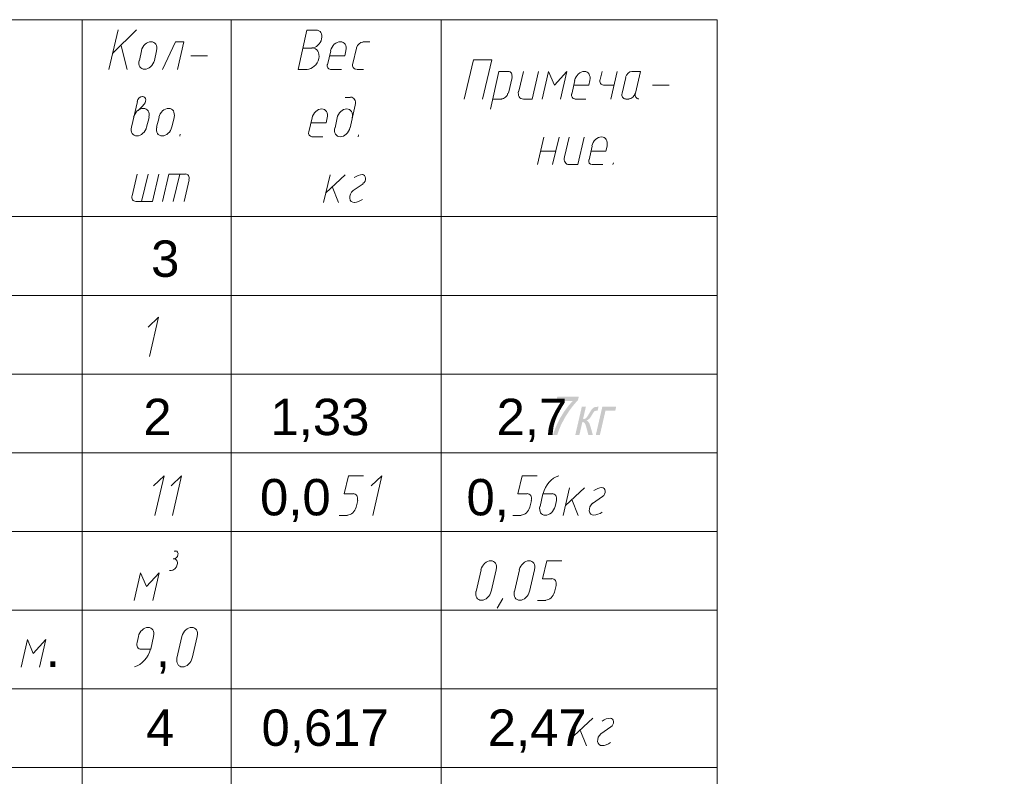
# Model space of a CAD drawing. Header units: millimetres. Extents: x 1527433 to 14789979, y -245576 to 11310.
# Tile 100 of 135: x 1997576 to 2005076, y -59629 to -53862. Entities that reach past the tile are written whole.
import ezdxf

# ---------------------------------------------------------------- set-up
doc = ezdxf.new("R2010")
doc.units = ezdxf.units.MM
doc.styles.get("Standard").update_dxf_attribs({"font": 'isocpeur.ttf', "height": 250})
doc.styles.add('V@ler@Live', font='isocpeui.ttf')

msp = doc.modelspace()

# ---------------------------------------------------------------- hatches: boundary and pattern name
h = msp.add_hatch(color=7)
h.dxf.hatch_style = 2
h.paths.add_polyline_path([(2001663.442, -56769.151), (2001671.545, -56733.983), (2001835.421, -56733.983), (2001828.862, -56762.426), (2001813.018, -56778.839), (2001796.657, -56797.732), (2001779.779, -56819.105), (2001762.385, -56842.959), (2001729.56, -56893.857), (2001701.862, -56946.201), (2001685.153, -56985.379), (2001671.049, -57028.112), (2001639.078, -57028.112), (2001644.266, -57009.623), (2001651.226, -56989.3), (2001659.953, -56967.147), (2001670.442, -56943.17), (2001695.364, -56894.263), (2001724.792, -56847.093), (2001756.246, -56804.505), (2001787.41, -56769.151)])
h = msp.add_hatch(color=7)
h.dxf.hatch_style = 2
h.paths.add_polyline_path([(2001857.895, -56812.256), (2001888.983, -56812.256), (2001867.431, -56905.522), (2001880.412, -56903.861), (2001889.755, -56898.852), (2001894.21, -56893.901), (2001900.132, -56885.747), (2001907.521, -56874.388), (2001916.379, -56859.826), (2001923.397, -56848.106), (2001929.491, -56838.577), (2001934.665, -56831.239), (2001938.924, -56826.092), (2001946.627, -56819.284), (2001954.578, -56815.122), (2001964.755, -56812.986), (2001979.107, -56812.256), (2001985.336, -56812.256), (2001978.335, -56842.518), (2001969.736, -56842.352), (2001959.449, -56843.42), (2001953.09, -56846.597), (2001950.216, -56849.935), (2001946.386, -56855.485), (2001941.594, -56863.247), (2001935.837, -56873.22), (2001924.916, -56891.149), (2001916.103, -56902.545), (2001906.843, -56910.303), (2001894.606, -56917.318), (2001903.38, -56922.453), (2001911.177, -56931.491), (2001917.992, -56944.425), (2001923.82, -56961.25), (2001942.396, -57028.112), (2001908.221, -57028.112), (2001890.472, -56961.25), (2001884.753, -56944.582), (2001878.786, -56934.736), (2001871.586, -56929.899), (2001862.194, -56928.287), (2001839.154, -57028.112), (2001808.065, -57028.112)])
h = msp.add_hatch(color=7)
h.dxf.hatch_style = 2
h.paths.add_polyline_path([(2002014.244, -56812.256), (2002119.747, -56812.256), (2002112.746, -56842.518), (2002038.277, -56842.518), (2001995.447, -57028.112), (2001964.414, -57028.112)])

# ---------------------------------------------------------------- linework, layer by layer
at = {"color": 7, "lineweight": 0}
for points in [[(2002888.683, -53861.579), (1985730.983, -53861.579)], [(1998052.1, -53861.579), (1998052.1, -64362.362)], [(1999186.633, -64362.362), (1999186.633, -53861.579)], [(2000786.833, -64362.362), (2000786.833, -53861.579)], [(2002888.683, -64362.362), (2002888.683, -53861.579)], [(1998255.3, -54240.462), (1998325.15, -53939.895)], [(1998282.817, -54119.812), (1998464.85, -53939.895)], [(1999836.45, -53942.012), (1999764.483, -53942.012), (1999696.75, -54242.579), (1999766.6, -54242.579)], [(1999802.607, -54076.887), (1999814.582, -54075.476), (1999826.36, -54071.479), (1999837.643, -54065.17), (1999848.136, -54056.824), (1999857.543, -54046.716), (1999865.567, -54035.119), (1999871.911, -54022.31), (1999876.281, -54008.563), (1999878.301, -53994.821), (1999877.907, -53982.026), (1999875.268, -53970.453), (1999870.554, -53960.375), (1999863.932, -53952.065), (1999855.571, -53945.798), (1999845.641, -53941.848), (1999834.31, -53940.487)], [(1998348.433, -54060.545), (1998395, -54240.462)], [(1998618.981, -54097.463), (1998621.001, -54083.721), (1998620.607, -54070.926), (1998617.968, -54059.353), (1998613.254, -54049.275), (1998606.632, -54040.965), (1998598.271, -54034.698), (1998588.341, -54030.748), (1998577.01, -54029.387), (1998565.035, -54030.797), (1998553.257, -54034.795), (1998541.974, -54041.104), (1998531.48, -54049.45), (1998522.074, -54059.558), (1998514.05, -54071.154), (1998507.705, -54083.963), (1998503.336, -54097.711)], [(1998778.117, -54240.462), (1998826.8, -54030.912), (1998763.3, -54030.912), (1998663.817, -54240.462)], [(2000060.431, -54097.463), (2000062.451, -54083.721), (2000062.057, -54070.926), (2000059.418, -54059.353), (2000054.704, -54049.275), (2000048.082, -54040.965), (2000039.721, -54034.698), (2000029.791, -54030.748), (2000018.46, -54029.387), (2000006.485, -54030.797), (1999994.707, -54034.795), (1999983.424, -54041.104), (1999972.93, -54049.45), (1999963.524, -54059.558), (1999955.5, -54071.154), (1999949.155, -54083.963), (1999944.786, -54097.711)], [(2000190.845, -54032.004), (2000175.429, -54035.577), (2000161.273, -54045.164), (2000149.919, -54059.328), (2000142.91, -54076.634)], [(2000189.933, -54030.912), (2000242.85, -54030.912)], [(1998505.067, -54098.645), (1998488.133, -54172.729)], [(1998602.433, -54172.729), (1998619.367, -54098.645)], [(1998879.717, -54136.745), (1999006.717, -54136.745)], [(1999804.7, -54077.479), (1999734.85, -54077.479)], [(1999765.392, -54240.926), (1999779.743, -54239.195), (1999793.865, -54234.358), (1999807.402, -54226.747), (1999819.998, -54216.691), (1999831.298, -54204.522), (1999840.946, -54190.571), (1999848.587, -54175.168), (1999853.863, -54158.644), (1999856.325, -54142.134), (1999855.893, -54126.769), (1999852.767, -54112.878), (1999847.15, -54100.789), (1999839.242, -54090.829), (1999829.246, -54083.328), (1999817.362, -54078.614), (1999803.791, -54077.015)], [(1999946.517, -54098.645), (1999921.117, -54204.479)], [(2000052.35, -54136.745), (1999938.05, -54136.745)], [(2000052.35, -54136.745), (2000060.817, -54098.645)], [(2000141.25, -54077.479), (2000113.733, -54196.012)], [(1998486.403, -54171.794), (1998484.383, -54185.536), (1998484.777, -54198.331), (1998487.415, -54209.904), (1998492.13, -54219.982), (1998498.752, -54228.292), (1998507.112, -54234.559), (1998517.042, -54238.51), (1998528.374, -54239.87), (1998540.349, -54238.46), (1998552.126, -54234.463), (1998563.41, -54228.154), (1998573.903, -54219.808), (1998583.31, -54209.699), (1998591.333, -54198.103), (1998597.678, -54185.294), (1998602.047, -54171.547)], [(1999919.458, -54202.645), (1999918.935, -54217.094), (1999923.365, -54229.009), (1999931.96, -54237.176), (1999943.933, -54240.383)], [(2000113.277, -54195.167), (2000111.935, -54204.114), (2000112.161, -54212.439), (2000113.846, -54219.964), (2000116.88, -54226.512), (2000121.155, -54231.904), (2000126.563, -54235.963), (2000132.993, -54238.511), (2000140.338, -54239.37)], [(2001102.217, -54466.945), (2001172.067, -54166.379), (2001032.367, -54166.379), (2000962.517, -54466.945)], [(1999944.4, -54242.579), (2000026.95, -54242.579)], [(2000143.367, -54242.579), (2000194.167, -54242.579)], [(2001296.95, -54257.395), (2001227.1, -54257.395), (2001161.483, -54543.145)], [(2001324.923, -54300.573), (2001326.265, -54291.626), (2001326.039, -54283.301), (2001324.354, -54275.776), (2001321.32, -54269.229), (2001317.045, -54263.837), (2001311.637, -54259.778), (2001305.207, -54257.23), (2001297.862, -54256.37)], [(2001413.367, -54257.395), (2001377.383, -54407.679)], [(2001415.483, -54466.945), (2001478.983, -54466.945), (2001527.667, -54257.395)], [(2001694.883, -54466.945), (2001743.567, -54257.395), (2001650.433, -54361.112), (2001603.867, -54257.395), (2001555.183, -54466.945)], [(2001918.864, -54323.947), (2001920.884, -54310.204), (2001920.49, -54297.41), (2001917.852, -54285.836), (2001913.137, -54275.758), (2001906.515, -54267.449), (2001898.155, -54261.182), (2001888.224, -54257.231), (2001876.893, -54255.87), (2001864.918, -54257.281), (2001853.14, -54261.278), (2001841.857, -54267.587), (2001831.364, -54275.933), (2001821.957, -54286.042), (2001813.933, -54297.638), (2001807.589, -54310.447), (2001803.219, -54324.194)], [(2002012.383, -54257.395), (2001997.567, -54316.662)], [(2002126.683, -54257.395), (2002078, -54466.945)], [(2002239.778, -54256.37), (2002224.362, -54259.944), (2002210.206, -54269.531), (2002198.853, -54283.695), (2002191.844, -54301)], [(2002266.383, -54422.495), (2002304.483, -54257.395), (2002240.983, -54257.395)], [(2001299.067, -54422.495), (2001326.583, -54301.845)], [(2001804.95, -54325.129), (2001781.667, -54428.845)], [(2001910.783, -54361.112), (2001796.483, -54361.112)], [(2001910.783, -54361.112), (2001919.25, -54325.129)], [(2001997.11, -54315.817), (2001995.769, -54324.764), (2001995.995, -54333.089), (2001997.679, -54340.614), (2002000.713, -54347.162), (2002004.989, -54352.554), (2002010.396, -54356.613), (2002016.827, -54359.161), (2002024.172, -54360.02)], [(2002025.083, -54361.112), (2002103.4, -54361.112)], [(2002192.3, -54301.845), (2002164.783, -54422.495)], [(2002395.5, -54361.112), (2002522.5, -54361.112)], [(1998511.884, -54447.975), (1998498.673, -54450.578), (1998486.702, -54458.253), (1998477.266, -54469.835), (1998471.658, -54484.162)], [(1998516.963, -54513.865), (1998525.181, -54505.185), (1998531.28, -54494.975), (1998534.941, -54483.932), (1998535.843, -54472.753), (1998533.812, -54462.628), (1998529.139, -54454.575), (1998522.205, -54449.042), (1998513.391, -54446.474)], [(2001247.355, -54465.853), (2001262.771, -54462.28), (2001276.927, -54452.693), (2001288.28, -54438.529), (2001295.29, -54421.223)], [(2001376.077, -54406.774), (2001374.284, -54418.918), (2001374.621, -54430.223), (2001376.942, -54440.446), (2001381.097, -54449.348), (2001386.936, -54456.685), (2001394.312, -54462.216), (2001403.076, -54465.699), (2001413.079, -54466.892)], [(2001780.008, -54427.012), (2001779.485, -54441.46), (2001783.915, -54453.375), (2001792.51, -54461.543), (2001804.483, -54464.749)], [(2002164.327, -54421.65), (2002162.985, -54430.598), (2002163.211, -54438.923), (2002164.896, -54446.448), (2002167.93, -54452.995), (2002172.205, -54458.387), (2002177.613, -54462.446), (2002184.043, -54464.994), (2002191.388, -54465.853)], [(2002216.788, -54465.853), (2002232.205, -54462.28), (2002246.36, -54452.693), (2002257.714, -54438.529), (2002264.723, -54421.223)], [(2002265.927, -54421.65), (2002264.585, -54430.598), (2002264.811, -54438.923), (2002266.496, -54446.448), (2002269.53, -54452.995), (2002273.805, -54458.387), (2002279.213, -54462.446), (2002285.643, -54464.994), (2002292.988, -54465.853)], [(1998473.317, -54485.995), (1998428.867, -54680.729)], [(1998517.767, -54515.629), (1998477.55, -54553.729)], [(2000094.683, -54454.245), (2000056.583, -54454.245)], [(2000092.567, -54687.079), (2000132.783, -54513.512)], [(2000131.972, -54512.3), (2000133.766, -54500.156), (2000133.429, -54488.851), (2000131.108, -54478.627), (2000126.953, -54469.726), (2000121.114, -54462.389), (2000113.738, -54456.858), (2000104.974, -54453.375), (2000094.972, -54452.181)], [(2001178.417, -54466.945), (2001250.383, -54466.945)], [(2001804.95, -54466.945), (2001887.5, -54466.945)], [(2002192.3, -54466.945), (2002217.7, -54466.945)], [(1998559.714, -54605.463), (1998561.734, -54591.721), (1998561.34, -54578.926), (1998558.702, -54567.353), (1998553.987, -54557.275), (1998547.365, -54548.965), (1998539.005, -54542.698), (1998529.074, -54538.748), (1998517.743, -54537.387), (1998505.768, -54538.797), (1998493.99, -54542.795), (1998482.707, -54549.104), (1998472.214, -54557.45), (1998462.807, -54567.558), (1998454.783, -54579.154), (1998448.439, -54591.963), (1998444.069, -54605.711)], [(1998752.331, -54605.463), (1998754.351, -54591.721), (1998753.957, -54578.926), (1998751.318, -54567.353), (1998746.604, -54557.275), (1998739.982, -54548.965), (1998731.621, -54542.698), (1998721.691, -54538.748), (1998710.36, -54537.387), (1998698.385, -54538.797), (1998686.607, -54542.795), (1998675.324, -54549.104), (1998664.83, -54557.45), (1998655.424, -54567.558), (1998647.4, -54579.154), (1998641.055, -54591.963), (1998636.686, -54605.711)], [(1999918.614, -54609.697), (1999920.634, -54595.954), (1999920.24, -54583.16), (1999917.602, -54571.586), (1999912.887, -54561.508), (1999906.265, -54553.199), (1999897.905, -54546.932), (1999887.974, -54542.981), (1999876.643, -54541.62), (1999864.668, -54543.031), (1999852.89, -54547.028), (1999841.607, -54553.337), (1999831.114, -54561.683), (1999821.707, -54571.792), (1999813.683, -54583.388), (1999807.339, -54596.197), (1999802.969, -54609.944)], [(2000109.114, -54609.697), (2000111.134, -54595.954), (2000110.74, -54583.16), (2000108.102, -54571.586), (2000103.387, -54561.508), (2000096.765, -54553.199), (2000088.405, -54546.932), (2000078.474, -54542.981), (2000067.143, -54541.62), (2000055.168, -54543.031), (2000043.39, -54547.028), (2000032.107, -54553.337), (2000021.614, -54561.683), (2000012.207, -54571.792), (2000004.183, -54583.388), (1999997.839, -54596.197), (1999993.469, -54609.944)], [(1998543.167, -54680.729), (1998562.217, -54606.645)], [(1998638.417, -54606.645), (1998619.367, -54680.729)], [(1998735.783, -54680.729), (1998752.717, -54606.645)], [(1999804.7, -54610.879), (1999779.3, -54716.712)], [(1999910.533, -54648.979), (1999796.233, -54648.979)], [(1999910.533, -54648.979), (1999919, -54610.879)], [(1999995.2, -54610.879), (1999978.267, -54687.079)], [(1998427.136, -54679.794), (1998425.116, -54693.536), (1998425.51, -54706.331), (1998428.148, -54717.904), (1998432.863, -54727.982), (1998439.485, -54736.292), (1998447.846, -54742.559), (1998457.776, -54746.51), (1998469.107, -54747.87), (1998481.082, -54746.46), (1998492.86, -54742.463), (1998504.143, -54736.154), (1998514.636, -54727.808), (1998524.043, -54717.699), (1998532.067, -54706.103), (1998538.411, -54693.294), (1998542.781, -54679.547)], [(1998619.753, -54679.794), (1998617.733, -54693.536), (1998618.127, -54706.331), (1998620.765, -54717.904), (1998625.48, -54727.982), (1998632.102, -54736.292), (1998640.462, -54742.559), (1998650.392, -54746.51), (1998661.724, -54747.87), (1998673.699, -54746.46), (1998685.476, -54742.463), (1998696.76, -54736.154), (1998707.253, -54727.808), (1998716.66, -54717.699), (1998724.683, -54706.103), (1998731.028, -54693.294), (1998735.397, -54679.547)], [(1998799.283, -54733.645), (1998795.05, -54748.462)], [(1999777.642, -54714.879), (1999777.119, -54729.327), (1999781.548, -54741.242), (1999790.143, -54749.41), (1999802.117, -54752.616)], [(1999976.536, -54686.144), (1999974.516, -54699.886), (1999974.91, -54712.681), (1999977.548, -54724.254), (1999982.263, -54734.332), (1999988.885, -54742.642), (1999997.246, -54748.909), (2000007.176, -54752.86), (2000018.507, -54754.22), (2000030.482, -54752.81), (2000042.26, -54748.813), (2000053.543, -54742.504), (2000064.036, -54734.158), (2000073.443, -54724.049), (2000081.467, -54712.453), (2000087.811, -54699.644), (2000092.181, -54685.897)], [(2000156.067, -54739.995), (2000153.95, -54754.812)], [(1999802.583, -54754.812), (1999885.133, -54754.812)], [(2001521.317, -54966.479), (2001570, -54756.929)], [(2001635.617, -54966.479), (2001684.3, -54756.929)], [(2001760.5, -54756.929), (2001726.633, -54907.212)], [(2001762.617, -54966.479), (2001828.233, -54966.479), (2001874.8, -54756.929)], [(2001936.183, -54824.662), (2001912.9, -54930.495)], [(2002050.097, -54823.48), (2002052.117, -54809.738), (2002051.724, -54796.943), (2002049.085, -54785.37), (2002044.37, -54775.291), (2002037.748, -54766.982), (2002029.388, -54760.715), (2002019.458, -54756.764), (2002008.126, -54755.404), (2001996.151, -54756.814), (2001984.374, -54760.811), (2001973.09, -54767.12), (2001962.597, -54775.466), (2001953.191, -54785.575), (2001945.167, -54797.171), (2001938.822, -54809.98), (2001934.453, -54823.727)], [(2002042.017, -54862.762), (2002050.483, -54824.662)], [(2001544.6, -54862.762), (2001661.017, -54862.762)], [(2002042.017, -54862.762), (2001927.717, -54862.762)], [(2001725.327, -54906.307), (2001723.534, -54918.451), (2001723.871, -54929.756), (2001726.192, -54939.98), (2001730.347, -54948.881), (2001736.186, -54956.218), (2001743.562, -54961.749), (2001752.326, -54965.232), (2001762.329, -54966.426)], [(2001911.242, -54928.662), (2001910.719, -54943.11), (2001915.148, -54955.025), (2001923.743, -54963.193), (2001935.717, -54966.399)], [(2001936.183, -54966.479), (2002018.733, -54966.479)], [(2002099.167, -54951.662), (2002094.933, -54966.479)], [(1998471.2, -55038.445), (1998433.1, -55203.545)], [(1998460.617, -55247.995), (1998587.617, -55247.995), (1998636.3, -55038.445)], [(1998505.067, -55247.995), (1998553.75, -55038.445)], [(1998839.5, -55038.445), (1998712.5, -55038.445), (1998663.817, -55247.995)], [(1998795.05, -55038.445), (1998746.367, -55247.995)], [(1998865.356, -55081.623), (1998866.698, -55072.676), (1998866.472, -55064.351), (1998864.788, -55056.826), (1998861.753, -55050.279), (1998857.478, -55044.887), (1998852.071, -55040.828), (1998845.64, -55038.28), (1998838.295, -55037.42)], [(1999940.167, -55044.795), (1999891.483, -55254.345)], [(1999908.417, -55180.262), (2000054.467, -55044.795)], [(2000187.023, -55042.834), (2000171.337, -55044.651), (2000155.516, -55049.088), (2000139.824, -55056.049), (2000124.522, -55065.439)], [(2000191.255, -55109.858), (2000200.173, -55101.679), (2000206.781, -55091.565), (2000210.68, -55080.324), (2000211.472, -55068.767), (2000208.959, -55058.301), (2000203.544, -55050.135), (2000195.727, -55044.782), (2000186.012, -55042.755)], [(1998828.917, -55247.995), (1998867.017, -55082.895)], [(2000192.05, -55112.529), (2000115.85, -55163.329)], [(2000005.783, -55254.345), (1999957.1, -55133.695)], [(2000115.454, -55163.691), (2000103.833, -55176.337), (2000095.463, -55191.151), (2000090.821, -55207.008), (2000090.382, -55222.785), (2000094.333, -55236.608), (2000102.083, -55246.945), (2000112.952, -55253.191), (2000126.257, -55254.736)], [(1998432.644, -55202.7), (1998431.302, -55211.648), (1998431.528, -55219.973), (1998433.213, -55227.498), (1998436.247, -55234.045), (1998440.522, -55239.437), (1998445.929, -55243.496), (1998452.36, -55246.044), (1998459.705, -55246.903)], [(2000125.111, -55254.19), (2000140.797, -55252.372), (2000156.617, -55247.936), (2000172.309, -55240.975), (2000187.612, -55231.585)], [(2002888.683, -55362.295), (1985730.983, -55362.295)], [(2002888.683, -55963.429), (1985730.983, -55963.429)], [(1998564.333, -56429.095), (1998634.183, -56128.529), (1998553.75, -56204.729)], [(2002888.683, -56562.445), (1985730.983, -56562.445)], [(2002888.683, -57163.579), (1985730.983, -57163.579)], [(1998606.667, -57639.829), (1998676.517, -57339.262), (1998596.083, -57415.462)], [(1998740.017, -57639.829), (1998809.867, -57339.262), (1998729.433, -57415.462)], [(2000117.967, -57474.729), (2000048.117, -57474.729), (2000079.867, -57339.262), (2000194.167, -57339.262)], [(2000266.133, -57639.829), (2000333.867, -57339.262), (2000253.433, -57415.462)], [(2001440.883, -57474.729), (2001371.033, -57474.729), (2001402.783, -57339.262), (2001517.083, -57339.262)], [(2001682.918, -57337.829), (2001662.467, -57345.941), (2001642.948, -57357.253), (2001624.668, -57371.419), (2001607.935, -57388.092), (2001593.059, -57406.927), (2001580.347, -57427.576), (2001570.107, -57449.694), (2001562.648, -57472.935)], [(2001764.733, -57430.279), (2001716.05, -57639.829)], [(2001732.983, -57563.629), (2001879.033, -57430.279)], [(2002011.589, -57428.317), (2001995.903, -57430.135), (2001980.083, -57434.571), (2001964.391, -57441.532), (2001949.088, -57450.922)], [(2002015.821, -57495.341), (2002024.74, -57487.163), (2002031.348, -57477.048), (2002035.247, -57465.808), (2002036.039, -57454.25), (2002033.526, -57443.784), (2002028.11, -57435.618), (2002020.294, -57430.265), (2002010.578, -57428.238)], [(2000148.481, -57526.403), (2000150.049, -57515.858), (2000149.767, -57506.043), (2000147.764, -57497.168), (2000144.17, -57489.444), (2000139.113, -57483.08), (2000132.721, -57478.285), (2000125.124, -57475.269), (2000116.45, -57474.243)], [(2001473.514, -57526.403), (2001475.082, -57515.858), (2001474.8, -57506.043), (2001472.798, -57497.168), (2001469.203, -57489.444), (2001464.146, -57483.08), (2001457.754, -57478.285), (2001450.157, -57475.269), (2001441.483, -57474.243)], [(2001561.533, -57474.729), (2001540.367, -57572.095)], [(2001633.5, -57474.729), (2001561.533, -57474.729)], [(2001664.014, -57526.403), (2001665.582, -57515.858), (2001665.3, -57506.043), (2001663.298, -57497.168), (2001659.703, -57489.444), (2001654.646, -57483.08), (2001648.254, -57478.285), (2001640.657, -57475.269), (2001631.983, -57474.243)], [(2001830.35, -57639.829), (2001781.667, -57519.179)], [(2002016.617, -57495.895), (2001940.417, -57548.812)], [(2000073.229, -57637.659), (2000083.802, -57636.404), (2000094.202, -57632.863), (2000104.169, -57627.28), (2000113.439, -57619.897), (2000121.751, -57610.958), (2000128.844, -57600.706), (2000134.455, -57589.383), (2000138.323, -57577.233)], [(2000139.133, -57578.445), (2000151.833, -57527.645)], [(2001396.145, -57637.659), (2001406.718, -57636.404), (2001417.119, -57632.863), (2001427.085, -57627.28), (2001436.355, -57619.897), (2001444.668, -57610.958), (2001451.76, -57600.706), (2001457.371, -57589.383), (2001461.239, -57577.233)], [(2001462.05, -57578.445), (2001474.75, -57527.645)], [(2001538.636, -57571.161), (2001536.616, -57584.903), (2001537.01, -57597.697), (2001539.648, -57609.271), (2001544.363, -57619.349), (2001550.985, -57627.659), (2001559.346, -57633.926), (2001569.276, -57637.876), (2001580.607, -57639.237), (2001592.582, -57637.826), (2001604.36, -57633.829), (2001615.643, -57627.52), (2001626.136, -57619.174), (2001635.543, -57609.066), (2001643.567, -57597.469), (2001649.911, -57584.66), (2001654.281, -57570.913)], [(2001654.667, -57572.095), (2001665.25, -57527.645)], [(2001940.021, -57547.057), (2001928.4, -57559.704), (2001920.03, -57574.518), (2001915.387, -57590.375), (2001914.949, -57606.152), (2001918.899, -57619.974), (2001926.65, -57630.312), (2001937.518, -57636.557), (2001950.823, -57638.103)], [(2000010.017, -57639.829), (2000073.517, -57639.829)], [(2001332.933, -57639.829), (2001396.433, -57639.829)], [(2001949.677, -57637.557), (2001965.363, -57635.739), (2001981.184, -57631.303), (2001996.876, -57624.342), (2002012.178, -57614.951)], [(2002888.683, -57762.595), (1985730.983, -57762.595)], [(1998728.522, -58059.953), (1998743.938, -58056.38), (1998758.094, -58046.793), (1998769.447, -58032.629), (1998776.456, -58015.323), (1998777.798, -58006.376), (1998777.572, -57998.051), (1998775.888, -57990.526), (1998772.853, -57983.979), (1998768.578, -57978.587), (1998763.171, -57974.528), (1998756.74, -57971.98), (1998749.395, -57971.12)], [(1998750.6, -57972.145), (1998744.25, -57972.145)], [(1998748.803, -57972.115), (1998759.499, -57969.701), (1998769.299, -57963.126), (1998777.134, -57953.378), (1998781.941, -57941.442), (1998782.653, -57929.508), (1998779.324, -57919.765), (1998772.563, -57913.198), (1998762.98, -57910.792)], [(1998752.717, -57912.879), (1998765.417, -57912.879)], [(2001205.547, -58053.513), (2001207.567, -58039.771), (2001207.174, -58026.976), (2001204.535, -58015.403), (2001199.82, -58005.325), (2001193.198, -57997.015), (2001184.838, -57990.748), (2001174.908, -57986.798), (2001163.576, -57985.437), (2001151.601, -57986.847), (2001139.824, -57990.845), (2001128.54, -57997.154), (2001118.047, -58005.5), (2001108.641, -58015.608), (2001100.617, -58027.204), (2001094.272, -58040.013), (2001089.903, -58053.761)], [(2001497.647, -58053.513), (2001499.667, -58039.771), (2001499.274, -58026.976), (2001496.635, -58015.403), (2001491.92, -58005.325), (2001485.298, -57997.015), (2001476.938, -57990.748), (2001467.008, -57986.798), (2001455.676, -57985.437), (2001443.701, -57986.847), (2001431.924, -57990.845), (2001420.64, -57997.154), (2001410.147, -58005.5), (2001400.741, -58015.608), (2001392.717, -58027.204), (2001386.372, -58040.013), (2001382.003, -58053.761)], [(2001629.267, -58122.429), (2001559.417, -58122.429), (2001591.167, -57986.962), (2001705.467, -57986.962)], [(1998589.733, -58287.529), (1998638.417, -58077.979), (1998543.167, -58181.695), (1998496.6, -58077.979), (1998447.917, -58287.529)], [(1998729.433, -58061.045), (1998716.733, -58061.045)], [(2001091.633, -58054.695), (2001053.533, -58219.795)], [(2001167.833, -58219.795), (2001205.933, -58054.695)], [(2001383.733, -58054.695), (2001345.633, -58219.795)], [(2001459.933, -58219.795), (2001498.033, -58054.695)], [(2001661.898, -58174.103), (2001663.465, -58163.558), (2001663.184, -58153.743), (2001661.181, -58144.868), (2001657.587, -58137.144), (2001652.529, -58130.78), (2001646.138, -58125.985), (2001638.54, -58122.969), (2001629.867, -58121.943)], [(2001650.433, -58226.145), (2001663.133, -58175.345)], [(2001051.803, -58218.861), (2001049.783, -58232.603), (2001050.177, -58245.397), (2001052.815, -58256.971), (2001057.53, -58267.049), (2001064.152, -58275.359), (2001072.512, -58281.626), (2001082.442, -58285.576), (2001093.774, -58286.937), (2001105.749, -58285.526), (2001117.526, -58281.529), (2001128.81, -58275.22), (2001139.303, -58266.874), (2001148.71, -58256.766), (2001156.733, -58245.169), (2001163.078, -58232.36), (2001167.447, -58218.613)], [(2001256.733, -58272.712), (2001214.4, -58346.795)], [(2001343.903, -58218.861), (2001341.883, -58232.603), (2001342.277, -58245.397), (2001344.915, -58256.971), (2001349.63, -58267.049), (2001356.252, -58275.359), (2001364.612, -58281.626), (2001374.542, -58285.576), (2001385.874, -58286.937), (2001397.849, -58285.526), (2001409.626, -58281.529), (2001420.91, -58275.22), (2001431.403, -58266.874), (2001440.81, -58256.766), (2001448.833, -58245.169), (2001455.178, -58232.36), (2001459.547, -58218.613)], [(2001584.529, -58285.359), (2001595.102, -58284.104), (2001605.502, -58280.563), (2001615.469, -58274.98), (2001624.739, -58267.597), (2001633.051, -58258.658), (2001640.144, -58248.406), (2001645.755, -58237.083), (2001649.623, -58224.933)], [(2001521.317, -58287.529), (2001584.817, -58287.529)], [(2002888.683, -58361.612), (1985730.983, -58361.612)], [(1998595.697, -58561.513), (1998597.717, -58547.771), (1998597.324, -58534.976), (1998594.685, -58523.403), (1998589.97, -58513.325), (1998583.348, -58505.015), (1998574.988, -58498.748), (1998565.058, -58494.798), (1998553.726, -58493.437), (1998541.751, -58494.847), (1998529.974, -58498.845), (1998518.69, -58505.154), (1998508.197, -58513.5), (1998498.791, -58523.608), (1998490.767, -58535.204), (1998484.422, -58548.013), (1998480.053, -58561.761)], [(1998928.014, -58561.513), (1998930.034, -58547.771), (1998929.64, -58534.976), (1998927.002, -58523.403), (1998922.287, -58513.325), (1998915.665, -58505.015), (1998907.305, -58498.748), (1998897.374, -58494.798), (1998886.043, -58493.437), (1998874.068, -58494.847), (1998862.29, -58498.845), (1998851.007, -58505.154), (1998840.514, -58513.5), (1998831.107, -58523.608), (1998823.083, -58535.204), (1998816.739, -58548.013), (1998812.369, -58561.761)], [(1998481.783, -58562.695), (1998471.2, -58609.262)], [(1998574.917, -58660.062), (1998596.083, -58562.695)], [(1998811.983, -58562.695), (1998773.883, -58727.795)], [(1998890.3, -58727.795), (1998928.4, -58562.695)], [(1997726.133, -58795.529), (1997774.817, -58585.979), (1997679.567, -58691.812), (1997635.117, -58585.979), (1997586.433, -58795.529)], [(1998470.319, -58608.387), (1998468.751, -58618.933), (1998469.033, -58628.748), (1998471.036, -58637.622), (1998474.63, -58645.346), (1998479.687, -58651.711), (1998486.079, -58656.506), (1998493.676, -58659.522), (1998502.35, -58660.548)], [(1998451.415, -58794.845), (1998471.866, -58786.733), (1998491.385, -58775.421), (1998509.666, -58761.255), (1998526.398, -58744.582), (1998541.274, -58725.747), (1998553.987, -58705.098), (1998564.226, -58682.979), (1998571.685, -58659.739)], [(1998505.067, -58660.062), (1998574.917, -58660.062)], [(1998774.269, -58726.861), (1998772.249, -58740.603), (1998772.643, -58753.397), (1998775.282, -58764.971), (1998779.996, -58775.049), (1998786.618, -58783.359), (1998794.979, -58789.626), (1998804.909, -58793.576), (1998816.24, -58794.937), (1998828.215, -58793.526), (1998839.993, -58789.529), (1998851.276, -58783.22), (1998861.77, -58774.874), (1998871.176, -58764.766), (1998879.2, -58753.169), (1998885.545, -58740.36), (1998889.914, -58726.613)], [(2002888.683, -58962.745), (1985730.983, -58962.745)], [(2001828.233, -59184.995), (2001779.55, -59396.662)], [(2001796.483, -59320.462), (2001942.533, -59184.995)], [(2002075.089, -59185.151), (2002059.403, -59186.968), (2002043.583, -59191.405), (2002027.891, -59198.366), (2002012.588, -59207.756)], [(2002079.321, -59252.175), (2002088.24, -59243.996), (2002094.848, -59233.882), (2002098.747, -59222.641), (2002099.539, -59211.084), (2002097.026, -59200.617), (2002091.61, -59192.452), (2002083.794, -59187.099), (2002074.078, -59185.071)], [(2001893.85, -59396.662), (2001845.167, -59276.012)], [(2002003.521, -59303.891), (2001991.9, -59316.537), (2001983.53, -59331.351), (2001978.887, -59347.208), (2001978.449, -59362.985), (2001982.399, -59376.808), (2001990.15, -59387.145), (2002001.018, -59393.391), (2002014.323, -59394.936)], [(2002080.117, -59252.729), (2002003.917, -59305.645)], [(2002013.177, -59394.39), (2002028.863, -59392.572), (2002044.684, -59388.136), (2002060.376, -59381.175), (2002075.678, -59371.785)], [(2002888.683, -59561.762), (1985730.983, -59561.762)]]:
    msp.add_lwpolyline(points, dxfattribs=at)

# ---------------------------------------------------------------- texts
at = {"color": 7, "char_height": 277.3109, "attachment_point": 1}
for s, insert in [('{\\fArial|b0|i0|c0;-1                              3}', (1995004.1, -55544.3)), ('{\\fArial|b0|i0|c0;2       1,33         2,7}', (1998517.767, -56750.8)), ('{\\fArial|b0|i0|c0;0,0}', (1999406.767, -57362.518)), ('{\\fArial|b0|i0|c0;      0,}', (2000333.867, -57362.518)), ('{\\fArial|b0|i0|c0;. }', (1997774.817, -58518.217)), ('{\\fArial|b0|i0|c0;,}', (1998613.017, -58518.217)), ('{\\fArial|b0|i0|c0; 4  }', (1998430.984, -59119.352)), ('{\\fArial|b0|i0|c0;   0,617       2,47}', (1999095.617, -59119.352))]:
    msp.add_mtext(s, dxfattribs=dict(at, insert=insert))
at = {"insert": (1767440, -56870), "char_height": 577.5, "attachment_point": 1, "style": 'V@ler@Live'}
msp.add_mtext_dynamic_manual_height_columns("\\pi518.9415;{\\fISOCPEUR|b1|i1|c204|p34;\\C0;Ko'mirxona, Chiqindi tashlash joyi, Yong'in qalqoni}", width=18853.86158, gutter_width=1650, heights=[1799.649], dxfattribs=at)

doc.saveas('drawing.dxf')
